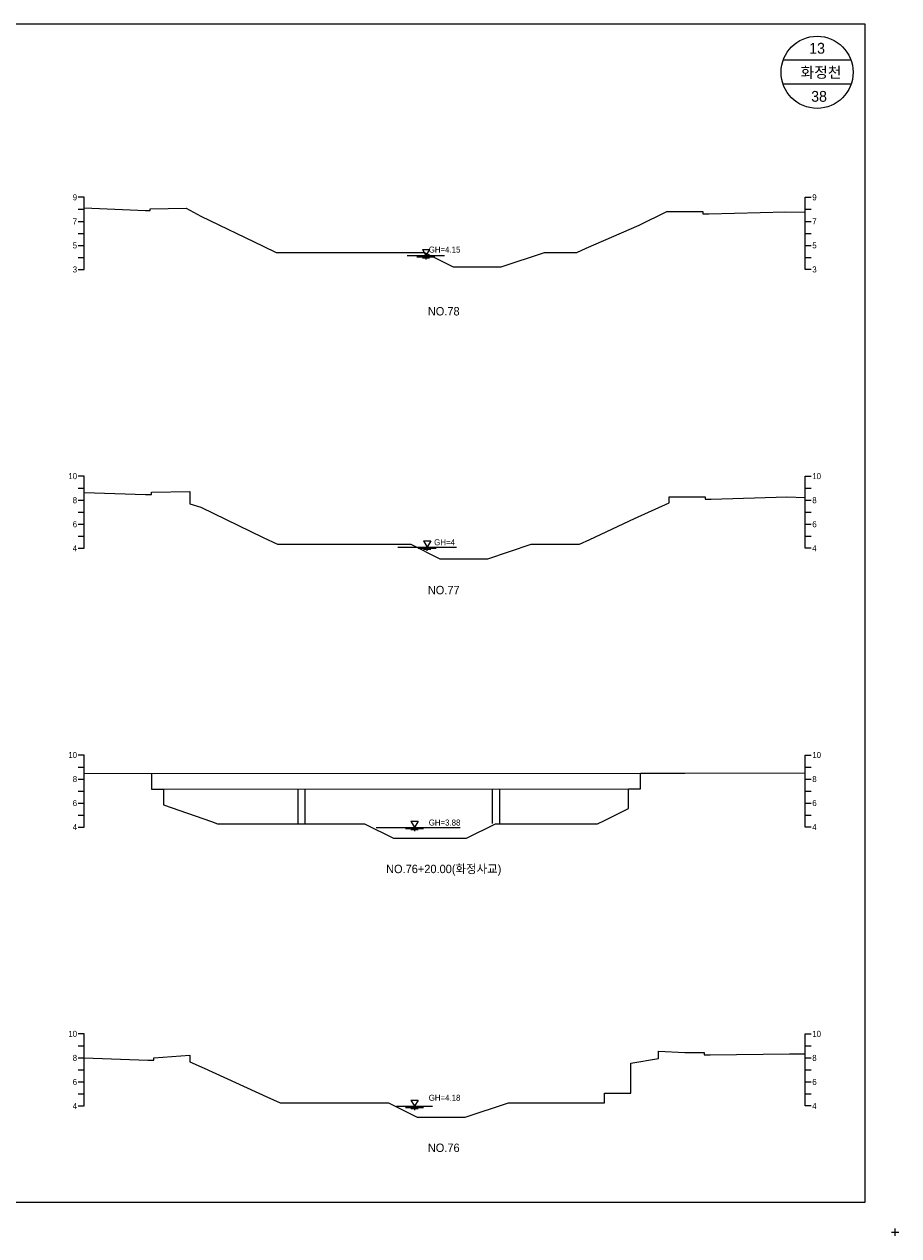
# Model space of a CAD drawing. Header units: metres. Extents: x 14522 to 15395, y -153 to 498.
# Tile 18 of 38: x 14885 to 14958, y 188 to 289. Entities that reach past the tile are written whole.
import ezdxf
from ezdxf.enums import TextEntityAlignment as Align

# ---------------------------------------------------------------- set-up
doc = ezdxf.new("R2010")
doc.units = ezdxf.units.M
for name, color, linetype in [('BOX', 5, 'CONTINUOUS'), ('DT2', 7, 'CONTINUOUS'), ('기본계획용', 33, 'CONTINUOUS')]:
    doc.layers.add(name, color=color, linetype=linetype)
for name, color, linetype, lineweight in [('DT1', 3, 'CONTINUOUS', 0), ('LT1', 4, 'CONTINUOUS', 0), ('ST1', 7, 'CONTINUOUS', 0)]:
    doc.layers.add(name, color=color, linetype=linetype, lineweight=lineweight)
doc.styles.get("Standard").update_dxf_attribs({"font": 'Gulim.ttf'})

# ---------------------------------------------------------------- blocks, each defined once
blk = doc.blocks.new('SWL')
at = {"layer": 'LT1'}
for p, q in [((-15, 0), (15, 0)), ((-3, 5.2), (3, 5.2)), ((-3, 5.2), (0, 0)), ((3, 5.2), (0, 0)), ((-7.5, -0.9), (7.5, -0.9)), ((-3, -1.8), (3, -1.8)), ((-0.4, -2.7), (0.4, -2.7))]:
    blk.add_line(p, q, dxfattribs=at)

msp = doc.modelspace()

# ---------------------------------------------------------------- linework, layer by layer
at = {"layer": 'BOX'}
for p, q in [((14953.83, 286), (14948.17, 286)), ((14953.83, 284), (14948.17, 284))]:
    msp.add_line(p, q, dxfattribs=at)
msp.add_lwpolyline([(14815, 191), (14955, 191), (14955, 289), (14815, 289)], close=True, dxfattribs=at)
msp.add_circle((14951, 285), 3, dxfattribs=at)
at = {"layer": 'DT1'}
for p, q in [((14916.89, 269.75), (14919.99, 269.75)), ((14916.09, 245.5), (14920.99, 245.5)), ((14895.59, 226.67), (14936.29, 226.68)), ((14896.59, 225.37), (14935.29, 225.38)), ((14907.79, 222.47), (14907.79, 225.37)), ((14908.39, 222.45), (14908.39, 225.37)), ((14923.99, 222.49), (14923.99, 225.38)), ((14924.59, 222.52), (14924.59, 225.38)), ((14914.29, 222.18), (14921.29, 222.18)), ((14916.49, 198.97), (14918.49, 198.97))]:
    msp.add_line(p, q, dxfattribs=at)
at = {"layer": 'LT1'}
for p, q in [((14957.2, 188.5), (14957.8, 188.5)), ((14957.2, 188.5), (14957.8, 188.5)), ((14957.2, 188.5), (14957.8, 188.5)), ((14957.2, 188.5), (14957.8, 188.5)), ((14957.5, 188.2), (14957.5, 188.8)), ((14957.5, 188.2), (14957.5, 188.8)), ((14957.5, 188.2), (14957.5, 188.8)), ((14957.5, 188.2), (14957.5, 188.8))]:
    msp.add_line(p, q, dxfattribs=at)
at = {"layer": 'ST1'}
for p, q in [((14890, 274.6), (14889.5, 274.6)), ((14890, 268.6), (14890, 274.6)), ((14950, 268.6), (14950, 274.6)), ((14950, 274.6), (14950.5, 274.6)), ((14889.5, 273.6), (14890, 273.6)), ((14950, 273.6), (14950.5, 273.6)), ((14889.5, 272.6), (14890, 272.6)), ((14950, 272.6), (14950.5, 272.6)), ((14889.5, 271.6), (14890, 271.6)), ((14950, 271.6), (14950.5, 271.6)), ((14889.5, 270.6), (14890, 270.6)), ((14950, 270.6), (14950.5, 270.6)), ((14889.5, 269.6), (14890, 269.6)), ((14950, 269.6), (14950.5, 269.6)), ((14889.5, 268.6), (14890, 268.6)), ((14950.5, 268.6), (14950, 268.6)), ((14890, 251.4), (14889.5, 251.4)), ((14890, 245.4), (14890, 251.4)), ((14950, 245.4), (14950, 251.4)), ((14950, 251.4), (14950.5, 251.4)), ((14889.5, 250.4), (14890, 250.4)), ((14950, 250.4), (14950.5, 250.4)), ((14889.5, 249.4), (14890, 249.4)), ((14950, 249.4), (14950.5, 249.4)), ((14889.5, 248.4), (14890, 248.4)), ((14950, 248.4), (14950.5, 248.4)), ((14889.5, 247.4), (14890, 247.4)), ((14950, 247.4), (14950.5, 247.4)), ((14889.5, 246.4), (14890, 246.4)), ((14950, 246.4), (14950.5, 246.4)), ((14889.5, 245.4), (14890, 245.4)), ((14950.5, 245.4), (14950, 245.4)), ((14890, 228.2), (14889.5, 228.2)), ((14890, 222.2), (14890, 228.2)), ((14950, 222.2), (14950, 228.2)), ((14950, 228.2), (14950.5, 228.2)), ((14889.5, 227.2), (14890, 227.2)), ((14950, 227.2), (14950.5, 227.2)), ((14889.5, 226.2), (14890, 226.2)), ((14950, 226.2), (14950.5, 226.2)), ((14889.5, 225.2), (14890, 225.2)), ((14950, 225.2), (14950.5, 225.2)), ((14889.5, 224.2), (14890, 224.2)), ((14950, 224.2), (14950.5, 224.2)), ((14889.5, 223.2), (14890, 223.2)), ((14950, 223.2), (14950.5, 223.2)), ((14889.5, 222.2), (14890, 222.2)), ((14950.5, 222.2), (14950, 222.2)), ((14890, 205), (14889.5, 205)), ((14890, 199), (14890, 205)), ((14950, 199), (14950, 205)), ((14950, 205), (14950.5, 205)), ((14889.5, 204), (14890, 204)), ((14950, 204), (14950.5, 204)), ((14889.5, 203), (14890, 203)), ((14950, 203), (14950.5, 203)), ((14889.5, 202), (14890, 202)), ((14950, 202), (14950.5, 202)), ((14889.5, 201), (14890, 201)), ((14950, 201), (14950.5, 201)), ((14889.5, 200), (14890, 200)), ((14950, 200), (14950.5, 200)), ((14889.5, 199), (14890, 199)), ((14950.5, 199), (14950, 199))]:
    msp.add_line(p, q, dxfattribs=at)
at = {"layer": '기본계획용'}
for points in [[(14890, 273.72), (14895.09, 273.5), (14895.49, 273.5), (14895.49, 273.65), (14898.49, 273.7), (14899.69, 273.04), (14904.89, 270.54), (14905.98, 270.01), (14918.31, 270.01), (14920.71, 268.81), (14924.71, 268.81), (14928.31, 270.01), (14930.99, 270.01), (14931.79, 270.36), (14936.19, 272.29), (14938.49, 273.43), (14939.99, 273.43), (14941.49, 273.43), (14941.49, 273.23), (14941.99, 273.23), (14948.39, 273.39), (14950, 273.36)], [(14905.98, 270.01), (14918.31, 270.01), (14920.71, 268.81), (14924.71, 268.81), (14928.31, 270.01), (14930.99, 270.01)], [(14890, 250.04), (14895.09, 249.86), (14895.59, 249.86), (14895.59, 250.06), (14898.79, 250.11), (14898.79, 249.11), (14899.69, 248.81), (14904.89, 246.3), (14906.07, 245.73), (14917.19, 245.73), (14919.59, 244.53), (14923.59, 244.53), (14927.19, 245.73), (14931.21, 245.73), (14932.09, 246.14), (14935.79, 247.87), (14938.69, 249.18), (14938.69, 249.68), (14939.99, 249.68), (14941.69, 249.68), (14941.69, 249.48), (14942.19, 249.48), (14948.49, 249.67), (14950, 249.62)], [(14906.07, 245.73), (14917.19, 245.73), (14919.59, 244.53), (14923.59, 244.53), (14927.19, 245.73), (14931.21, 245.73)], [(14890, 226.69), (14895.59, 226.67), (14895.59, 225.37), (14896.59, 225.37), (14896.59, 224.06), (14900.59, 222.66), (14901.1, 222.48), (14913.33, 222.48), (14915.73, 221.28), (14921.83, 221.28), (14924.23, 222.48), (14932.73, 222.48), (14933.29, 222.76), (14935.29, 223.76), (14935.29, 225.38), (14936.29, 225.38), (14936.29, 226.68), (14939.99, 226.68), (14950, 226.72)], [(14901.1, 222.48), (14913.33, 222.48), (14915.73, 221.28), (14921.83, 221.28), (14924.23, 222.48), (14932.73, 222.48)], [(14890, 203.01), (14895.29, 202.8), (14895.79, 202.8), (14895.79, 203), (14898.79, 203.23), (14898.79, 202.68), (14899.99, 202.15), (14905.19, 199.77), (14906.3, 199.26), (14915.31, 199.26), (14917.71, 198.06), (14921.71, 198.06), (14925.31, 199.26), (14933.29, 199.26), (14933.29, 200.06), (14935.49, 200.06), (14935.49, 202.56), (14937.79, 202.96), (14937.79, 203.56), (14939.99, 203.46), (14941.59, 203.46), (14941.59, 203.26), (14942.09, 203.26), (14948.69, 203.33), (14950, 203.35)], [(14906.3, 199.26), (14915.31, 199.26), (14917.71, 198.06), (14921.71, 198.06), (14925.31, 199.26), (14933.29, 199.26)]]:
    msp.add_lwpolyline(points, dxfattribs=at)

# ---------------------------------------------------------------- block references
at = {"layer": 'DT1', "xscale": 0.1, "yscale": 0.1, "zscale": 0.1}
for p in [(14918.44, 269.75), (14918.54, 245.5), (14917.49, 222.18), (14917.49, 198.97)]:
    msp.add_blockref('SWL', p, dxfattribs=at)

# ---------------------------------------------------------------- texts
at = {"layer": 'DT1'}
for s, p in [('9', (14889.4, 274.6)), ('7', (14889.4, 272.6)), ('5', (14889.4, 270.6)), ('3', (14889.4, 268.6)), ('10', (14889.4, 251.4)), ('8', (14889.4, 249.4)), ('6', (14889.4, 247.4)), ('4', (14889.4, 245.4)), ('10', (14889.4, 228.2)), ('8', (14889.4, 226.2)), ('6', (14889.4, 224.2)), ('4', (14889.4, 222.2)), ('10', (14889.4, 205)), ('8', (14889.4, 203)), ('6', (14889.4, 201)), ('4', (14889.4, 199))]:
    msp.add_text(s, height=0.5, dxfattribs=at).set_placement(p, align=Align.MIDDLE_RIGHT)
for s, p in [('9', (14950.6, 274.6)), ('7', (14950.6, 272.6)), ('5', (14950.6, 270.6)), ('3', (14950.6, 268.6)), ('10', (14950.6, 251.4)), ('8', (14950.6, 249.4)), ('6', (14950.6, 247.4)), ('4', (14950.6, 245.4)), ('10', (14950.6, 228.2)), ('8', (14950.6, 226.2)), ('6', (14950.6, 224.2)), ('4', (14950.6, 222.2)), ('10', (14950.6, 205)), ('8', (14950.6, 203)), ('6', (14950.6, 201)), ('4', (14950.6, 199))]:
    msp.add_text(s, height=0.5, dxfattribs=at).set_placement(p, align=Align.MIDDLE_LEFT)
for s, p in [('GH=4.15', (14919.99, 270.25)), ('GH=4.15', (14919.99, 270.25)), ('GH=4', (14919.99, 245.9)), ('GH=4', (14919.99, 245.9)), ('GH=3.88', (14919.99, 222.58)), ('GH=3.88', (14919.99, 222.58)), ('GH=4.18', (14919.99, 199.68)), ('GH=4.18', (14919.99, 199.68))]:
    msp.add_text(s, height=0.5, dxfattribs=at).set_placement(p, align=Align.MIDDLE_CENTER)
at = {"layer": 'DT2'}
for s, height, p in [(' 13 ', 0.9, (14951, 287)), ('  화정천', 0.9, (14951, 285)), (' 38', 0.9, (14951, 283)), ('NO.78', 0.7, (14919.92, 265.12)), ('NO.77', 0.7, (14919.92, 241.92)), ('NO.76+20.00(화정사교)', 0.7, (14919.92, 218.72)), ('NO.76', 0.7, (14919.92, 195.52))]:
    msp.add_text(s, height=height, dxfattribs=at).set_placement(p, align=Align.MIDDLE_CENTER)

doc.saveas('drawing.dxf')
